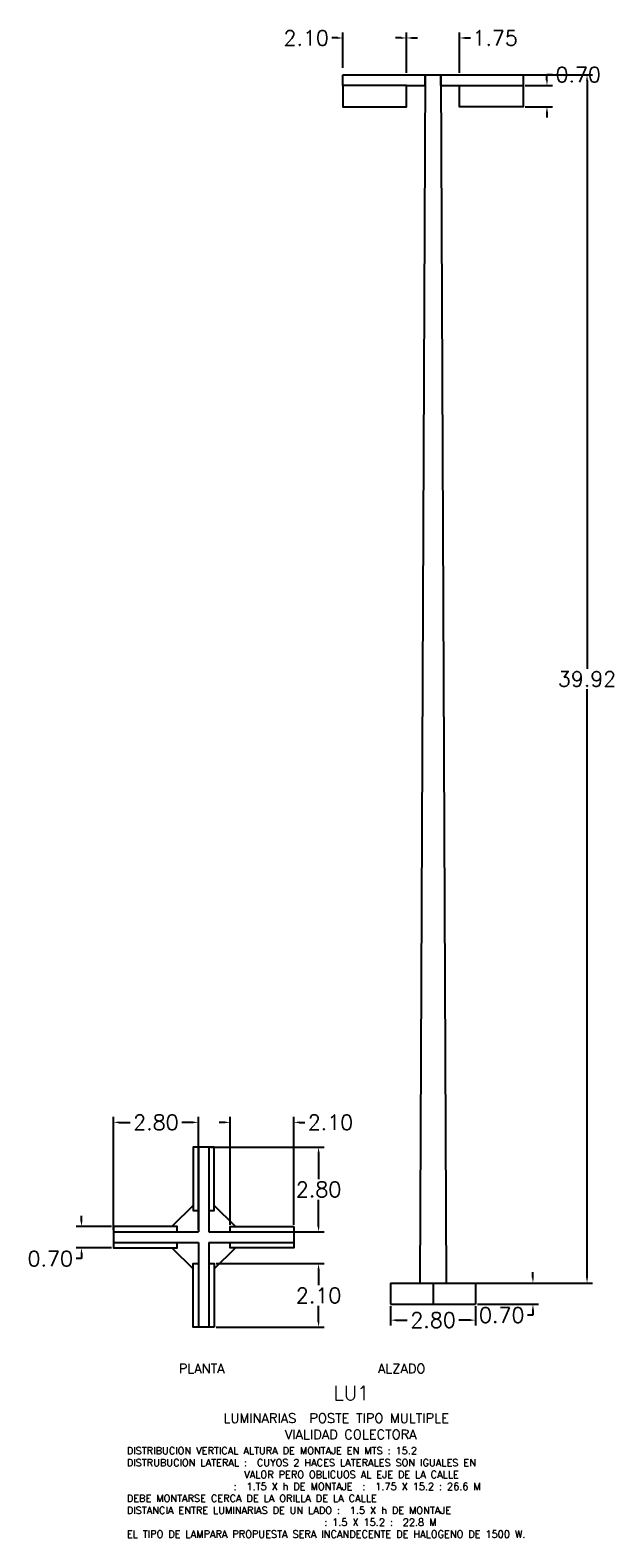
# Model space of a CAD drawing. Extents: x 784.5 to 803.7, y -61.9 to -12.1.
import ezdxf
from ezdxf.enums import TextEntityAlignment as Align

# ---------------------------------------------------------------- set-up
doc = ezdxf.new("R2010")
doc.units = 0
doc.header["$MEASUREMENT"] = 0
doc.header["$PDMODE"] = 98
doc.header["$PDSIZE"] = 1
doc.layers.get('0').update_dxf_attribs({"linetype": 'CONTINUOUS'})
doc.layers.get('DEFPOINTS').update_dxf_attribs({"linetype": 'CONTINUOUS'})
doc.layers.add('4', color=4, linetype='CONTINUOUS')
doc.layers.add('ARB', color=2, linetype='CONTINUOUS')
doc.styles.add('ROMANS', font='romans')
doc.dimstyles.get("Standard").update_dxf_attribs({"dimtxt": 0.18, "dimasz": 0.18, "dimexe": 0.18, "dimexo": 0.0625, "dimgap": 0.09, "dimtad": 0, "dimtih": 1, "dimtoh": 1, "dimdec": 4, "dimzin": 0, "dimdsep": 46, "dimtxsty": 'Standard', "dimcen": 0.09, "dimadec": 0, "dimazin": 0, "dimtfac": 1, "dimtdec": 4, "dimtofl": 0, "dimtmove": 0, "dimatfit": 3, "dimfxl": 0, "dimtolj": 1, "dimtzin": 0, "dimarcsym": 0})

# ---------------------------------------------------------------- blocks, each defined once
blk = doc.blocks.new('*D0')
at = {"color": 0, "linetype": 'ByBlock'}
for p, q in [((567.902, -13.6), (572.929, -13.6)), ((572.749, -13.78), (572.749, -33.221)), ((572.749, -53.342), (572.749, -33.901)), ((567.902, -53.522), (572.929, -53.522))]:
    blk.add_line(p, q, dxfattribs=at)
for points in [[(572.719, -13.78), (572.779, -13.78), (572.749, -13.6)], [(572.719, -53.342), (572.779, -53.342), (572.749, -53.522)]]:
    blk.add_solid(points, dxfattribs=at)
at = {"layer": 'DEFPOINTS', "color": 0, "linetype": 'ByBlock'}
for p in [(567.839, -13.6), (572.749, -13.6), (567.839, -53.522)]:
    blk.add_point(p, dxfattribs=at)
at = {"color": 0, "linetype": 'ByBlock', "style": 'ROMANS'}
blk.add_text('39.92', height=0.5, dxfattribs=at).set_placement((572.749, -33.561), align=Align.MIDDLE_CENTER)
blk = doc.blocks.new('*D25')
at = {"color": 0, "linetype": 'ByBlock'}
for p, q in [((557.112, -51.768), (557.112, -48.033)), ((557.292, -48.213), (557.661, -48.213)), ((559.734, -48.213), (559.365, -48.213)), ((559.914, -51.768), (559.914, -48.033))]:
    blk.add_line(p, q, dxfattribs=at)
for points in [[(557.292, -48.183), (557.292, -48.243), (557.112, -48.213)], [(559.734, -48.183), (559.734, -48.243), (559.914, -48.213)]]:
    blk.add_solid(points, dxfattribs=at)
at = {"layer": 'DEFPOINTS', "color": 0, "linetype": 'ByBlock'}
for p in [(559.914, -48.213), (557.112, -51.831), (559.914, -51.831)]:
    blk.add_point(p, dxfattribs=at)
at = {"color": 0, "linetype": 'ByBlock', "style": 'ROMANS'}
blk.add_text('2.80', height=0.5, dxfattribs=at).set_placement((558.513, -48.213), align=Align.MIDDLE_CENTER)
blk = doc.blocks.new('*D6')
at = {"color": 0, "linetype": 'ByBlock'}
for p, q in [((556.054, -51.476), (556.054, -51.296)), ((557.05, -51.656), (555.874, -51.656)), ((557.05, -52.356), (555.874, -52.356)), ((556.054, -52.716), (555.874, -52.716)), ((556.054, -52.536), (556.054, -52.716))]:
    blk.add_line(p, q, dxfattribs=at)
for points in [[(556.024, -51.476), (556.084, -51.476), (556.054, -51.656)], [(556.024, -52.536), (556.084, -52.536), (556.054, -52.356)]]:
    blk.add_solid(points, dxfattribs=at)
at = {"layer": 'DEFPOINTS', "color": 0, "linetype": 'ByBlock'}
for p in [(557.112, -51.656), (556.054, -52.356), (557.112, -52.356)]:
    blk.add_point(p, dxfattribs=at)
at = {"color": 0, "linetype": 'ByBlock', "style": 'ROMANS'}
blk.add_text('0.70', height=0.5, dxfattribs=at).set_placement((555.023, -52.716), align=Align.MIDDLE_CENTER)
blk = doc.blocks.new('*D26')
at = {"color": 0, "linetype": 'ByBlock'}
for p, q in [((570.963, -53.342), (570.963, -53.162)), ((569.127, -53.522), (571.143, -53.522)), ((569.127, -54.222), (571.143, -54.222)), ((570.963, -54.582), (570.783, -54.582)), ((570.963, -54.402), (570.963, -54.582))]:
    blk.add_line(p, q, dxfattribs=at)
for points in [[(570.933, -53.342), (570.993, -53.342), (570.963, -53.522)], [(570.933, -54.402), (570.993, -54.402), (570.963, -54.222)]]:
    blk.add_solid(points, dxfattribs=at)
at = {"layer": 'DEFPOINTS', "color": 0, "linetype": 'ByBlock'}
for p in [(569.065, -53.522), (569.065, -54.222), (570.963, -54.222)]:
    blk.add_point(p, dxfattribs=at)
at = {"color": 0, "linetype": 'ByBlock', "style": 'ROMANS'}
blk.add_text('0.70', height=0.5, dxfattribs=at).set_placement((569.931, -54.582), align=Align.MIDDLE_CENTER)
blk = doc.blocks.new('*D21')
at = {"color": 0, "linetype": 'ByBlock'}
for p, q in [((566.263, -54.284), (566.263, -54.928)), ((569.065, -54.284), (569.065, -54.928)), ((566.443, -54.748), (566.812, -54.748)), ((568.885, -54.748), (568.516, -54.748))]:
    blk.add_line(p, q, dxfattribs=at)
for points in [[(566.443, -54.718), (566.443, -54.778), (566.263, -54.748)], [(568.885, -54.718), (568.885, -54.778), (569.065, -54.748)]]:
    blk.add_solid(points, dxfattribs=at)
at = {"layer": 'DEFPOINTS', "color": 0, "linetype": 'ByBlock'}
for p in [(566.263, -54.222), (569.065, -54.222), (566.263, -54.748)]:
    blk.add_point(p, dxfattribs=at)
at = {"color": 0, "linetype": 'ByBlock', "style": 'ROMANS'}
blk.add_text('2.80', height=0.5, dxfattribs=at).set_placement((567.664, -54.748), align=Align.MIDDLE_CENTER)
blk = doc.blocks.new('*D22')
at = {"color": 0, "linetype": 'ByBlock'}
for p, q in [((560.502, -52.881), (564.064, -52.881)), ((563.884, -53.061), (563.884, -53.592)), ((563.884, -54.802), (563.884, -54.272)), ((560.502, -54.982), (564.064, -54.982))]:
    blk.add_line(p, q, dxfattribs=at)
for points in [[(563.854, -53.061), (563.914, -53.061), (563.884, -52.881)], [(563.854, -54.802), (563.914, -54.802), (563.884, -54.982)]]:
    blk.add_solid(points, dxfattribs=at)
at = {"layer": 'DEFPOINTS', "color": 0, "linetype": 'ByBlock'}
for p in [(560.439, -52.881), (560.439, -54.982), (563.884, -54.982)]:
    blk.add_point(p, dxfattribs=at)
at = {"color": 0, "linetype": 'ByBlock', "style": 'ROMANS'}
blk.add_text('2.10', height=0.5, dxfattribs=at).set_placement((563.884, -53.932), align=Align.MIDDLE_CENTER)
blk = doc.blocks.new('*D23')
at = {"color": 0, "linetype": 'ByBlock'}
for p, q in [((560.326, -49.029), (564.064, -49.029)), ((563.884, -49.209), (563.884, -50.09)), ((563.884, -51.651), (563.884, -50.77)), ((560.326, -51.831), (564.064, -51.831))]:
    blk.add_line(p, q, dxfattribs=at)
for points in [[(563.854, -49.209), (563.914, -49.209), (563.884, -49.029)], [(563.854, -51.651), (563.914, -51.651), (563.884, -51.831)]]:
    blk.add_solid(points, dxfattribs=at)
at = {"layer": 'DEFPOINTS', "color": 0, "linetype": 'ByBlock'}
for p in [(560.264, -49.029), (563.884, -49.029), (560.264, -51.831)]:
    blk.add_point(p, dxfattribs=at)
at = {"color": 0, "linetype": 'ByBlock', "style": 'ROMANS'}
blk.add_text('2.80', height=0.5, dxfattribs=at).set_placement((563.884, -50.43), align=Align.MIDDLE_CENTER)
blk = doc.blocks.new('*D24')
at = {"color": 0, "linetype": 'ByBlock'}
for p, q in [((560.784, -48.213), (560.604, -48.213)), ((560.964, -51.593), (560.964, -48.033)), ((563.066, -51.593), (563.066, -48.033)), ((563.246, -48.213), (563.426, -48.213))]:
    blk.add_line(p, q, dxfattribs=at)
for points in [[(560.784, -48.183), (560.784, -48.243), (560.964, -48.213)], [(563.246, -48.183), (563.246, -48.243), (563.066, -48.213)]]:
    blk.add_solid(points, dxfattribs=at)
at = {"layer": 'DEFPOINTS', "color": 0, "linetype": 'ByBlock'}
for p in [(563.066, -48.213), (560.964, -51.656), (563.066, -51.656)]:
    blk.add_point(p, dxfattribs=at)
at = {"color": 0, "linetype": 'ByBlock', "style": 'ROMANS'}
blk.add_text('2.10', height=0.5, dxfattribs=at).set_placement((564.277, -48.213), align=Align.MIDDLE_CENTER)
blk = doc.blocks.new('*D29')
at = {"color": 0, "linetype": 'ByBlock'}
for p, q in [((571.426, -13.77), (571.426, -13.59)), ((571.426, -13.59), (571.606, -13.59)), ((570.703, -13.95), (571.606, -13.95)), ((570.703, -14.65), (571.606, -14.65)), ((571.426, -14.83), (571.426, -15.01))]:
    blk.add_line(p, q, dxfattribs=at)
for points in [[(571.396, -13.77), (571.456, -13.77), (571.426, -13.95)], [(571.396, -14.83), (571.456, -14.83), (571.426, -14.65)]]:
    blk.add_solid(points, dxfattribs=at)
at = {"layer": 'DEFPOINTS', "color": 0, "linetype": 'ByBlock'}
for p in [(570.641, -13.95), (571.426, -13.95), (570.641, -14.65)]:
    blk.add_point(p, dxfattribs=at)
at = {"color": 0, "linetype": 'ByBlock', "style": 'ROMANS'}
blk.add_text('0.70', height=0.5, dxfattribs=at).set_placement((572.458, -13.59), align=Align.MIDDLE_CENTER)
blk = doc.blocks.new('*D27')
at = {"color": 0, "linetype": 'ByBlock'}
for p, q in [((566.608, -12.38), (566.428, -12.38)), ((566.788, -13.537), (566.788, -12.2)), ((568.539, -13.537), (568.539, -12.2)), ((568.719, -12.38), (568.899, -12.38))]:
    blk.add_line(p, q, dxfattribs=at)
for points in [[(566.608, -12.35), (566.608, -12.41), (566.788, -12.38)], [(568.719, -12.35), (568.719, -12.41), (568.539, -12.38)]]:
    blk.add_solid(points, dxfattribs=at)
at = {"layer": 'DEFPOINTS', "color": 0, "linetype": 'ByBlock'}
for p in [(568.539, -12.38), (566.788, -13.6), (568.539, -13.6)]:
    blk.add_point(p, dxfattribs=at)
at = {"color": 0, "linetype": 'ByBlock', "style": 'ROMANS'}
blk.add_text('1.75', height=0.5, dxfattribs=at).set_placement((569.716, -12.38), align=Align.MIDDLE_CENTER)
blk = doc.blocks.new('*D28')
at = {"color": 0, "linetype": 'ByBlock'}
for p, q in [((564.507, -12.38), (564.327, -12.38)), ((564.687, -13.362), (564.687, -12.2)), ((566.788, -13.362), (566.788, -12.2)), ((566.968, -12.38), (567.148, -12.38))]:
    blk.add_line(p, q, dxfattribs=at)
for points in [[(564.507, -12.35), (564.507, -12.41), (564.687, -12.38)], [(566.968, -12.35), (566.968, -12.41), (566.788, -12.38)]]:
    blk.add_solid(points, dxfattribs=at)
at = {"layer": 'DEFPOINTS', "color": 0, "linetype": 'ByBlock'}
for p in [(564.687, -12.38), (564.687, -13.424), (566.788, -13.424)]:
    blk.add_point(p, dxfattribs=at)
at = {"color": 0, "linetype": 'ByBlock', "style": 'ROMANS'}
blk.add_text('2.10', height=0.5, dxfattribs=at).set_placement((563.475, -12.38), align=Align.MIDDLE_CENTER)

msp = doc.modelspace()

# ---------------------------------------------------------------- linework, layer by layer
at = {"layer": '4', "color": 7}
for p, q in [((794.82894, -13.94979), (794.82894, -13.5996)), ((794.82894, -13.5996), (797.54294, -13.5996)), ((796.40481, -13.5996), (799.20635, -13.5996)), ((798.06823, -13.5996), (800.78222, -13.5996)), ((800.78222, -13.5996), (800.78222, -13.94979)), ((796.9301, -13.94979), (797.54294, -13.94979)), ((798.06823, -13.94979), (798.68106, -13.94979)), ((790.05545, -49.02913), (790.05545, -51.83067)), ((790.40565, -49.02913), (790.40565, -51.83067)), ((787.25391, -51.83067), (790.05545, -51.83067)), ((787.25391, -52.18086), (790.05545, -52.18086)), ((790.05545, -52.18086), (790.05545, -54.98241)), ((790.40565, -51.83067), (793.20719, -51.83067)), ((790.40565, -51.83067), (791.10603, -51.83067)), ((790.40565, -52.18086), (790.40565, -54.98241)), ((790.40565, -52.18086), (793.20719, -52.18086)), ((796.40481, -53.52158), (799.20635, -53.52158)), ((796.40481, -53.52158), (796.40481, -54.22196)), ((797.80558, -53.52158), (797.80558, -54.22196)), ((799.20635, -53.52158), (799.20635, -54.22196)), ((796.40481, -54.22196), (799.20635, -54.22196))]:
    msp.add_line(p, q, dxfattribs=at)
at = {"layer": '4'}
for p, q in [((797.54294, -13.94979), (797.54294, -13.5996)), ((798.06823, -13.94979), (798.06823, -13.5996))]:
    msp.add_line(p, q, dxfattribs=at)
for points in [[(794.82894, -13.94979), (794.82894, -14.65017), (796.9301, -14.65017), (796.9301, -13.94979)], [(800.78222, -13.94979), (800.78222, -14.65017), (798.68106, -14.65017), (798.68106, -13.94979)]]:
    msp.add_lwpolyline(points, close=True, dxfattribs=at)
for points in [[(790.58074, -49.02913), (789.88036, -49.02913), (789.88036, -51.13028), (790.05545, -51.13028)], [(790.40565, -51.13028), (790.58074, -51.13028), (790.58074, -49.02913)], [(787.25391, -51.65557), (787.25391, -52.35596), (789.35507, -52.35596), (789.35507, -52.18086)], [(789.35507, -51.83067), (789.35507, -51.65557), (787.25391, -51.65557)], [(793.20719, -51.65557), (793.20719, -52.35596), (791.10603, -52.35596), (791.10603, -52.18086)], [(791.10603, -51.83067), (791.10603, -51.65557), (793.20719, -51.65557)], [(790.58074, -54.98241), (789.88036, -54.98241), (789.88036, -52.88125), (790.05545, -52.88125)], [(790.40565, -52.88125), (790.58074, -52.88125), (790.58074, -54.98241)]]:
    msp.add_lwpolyline(points, dxfattribs=at)
at = {"layer": '4', "color": 15}
for points in [[(789.88036, -50.95519), (789.17997, -51.65557)], [(791.28113, -51.65557), (790.58074, -50.95519)], [(789.17997, -52.35596), (789.88036, -53.05634)], [(790.58074, -53.05634), (791.28113, -52.35596)]]:
    msp.add_lwpolyline(points, dxfattribs=at)
at = {"layer": 'ARB'}
for p, q in [((797.54294, -13.5996), (797.36784, -53.52158)), ((798.06823, -13.5996), (798.24332, -53.52158))]:
    msp.add_line(p, q, dxfattribs=at)

# ---------------------------------------------------------------- texts
at = {"layer": '4', "style": 'ROMANS'}
for s, height, p in [('PLANTA                     ALZADO', 0.3151735, (789.40808, -56.50477)), ('LU1', 0.47276, (794.51147, -57.39302)), ('LUMINARIAS  POSTE TIPO MULTIPLE', 0.3151735, (790.88405, -58.14352)), ('VIALIDAD COLECTORA', 0.3151735, (792.91375, -58.68227)), ('DISTRIBUCION VERTICAL ALTURA DE MONTAJE EN MTS : 15.2', 0.2363801, (787.69245, -59.17962)), ('DISTRUBUCION LATERAL :  CUYOS 2 HACES LATERALES SON IGUALES EN', 0.2363801, (787.69245, -59.57359)), ('                      VALOR PERO OBLICUOS AL EJE DE LA CALLE', 0.2363801, (787.69245, -59.96756)), ('                    :  1.T5 X h DE MONTAJE  :  1.75 X 15.2 : 26.6 M', 0.2363801, (787.69245, -60.36152)), ('DEBE MONTARSE CERCA DE LA ORILLA DE LA CALLE', 0.2363801, (787.69245, -60.75549)), ('DISTANCIA ENTRE LUMINARIAS DE UN LADO :  1.5 X h DE MONTAJE', 0.2363801, (787.69245, -61.14946)), ('EL TIPO DE LAMPARA PROPUESTA SERA INCANDECENTE DE HALOGENO DE 1500 W.', 0.2363801, (787.69245, -61.93739)), ('                                     : 1.5 X 15.2 :  22.8 M', 0.2363801, (787.69245, -61.54342))]:
    msp.add_text(s, height=height, dxfattribs=at).set_placement(p)

# ---------------------------------------------------------------- dimensions: what is measured, and where the dimension line sits
at = {"layer": '4'}
for base, p1, p2, picture, middle in [((794.82894, -12.38044), (796.9301, -13.4245), (794.82894, -13.4245), '*D28', (793.61704, -12.38044)), ((798.68106, -12.38044), (796.9301, -13.5996), (798.68106, -13.5996), '*D27', (799.85725, -12.38044)), ((790.05545, -48.21323), (787.25391, -51.83067), (790.05545, -51.83067), '*D25', (788.65468, -48.21323)), ((793.20719, -48.21323), (791.10603, -51.65557), (793.20719, -51.65557), '*D24', (794.41909, -48.21323)), ((796.40481, -54.74818), (799.20635, -54.22196), (796.40481, -54.22196), '*D21', (797.80558, -54.74818))]:
    dim = msp.add_linear_dim(base=base, p1=p1, p2=p2, dimstyle='Standard', dxfattribs=at)
    dim.commit()
    dim.dimension.update_dxf_attribs({"geometry": picture, "text_midpoint": middle, "insert": (230.14166, 0)})
for base, p1, p2, picture, middle in [((801.56744, -13.94979), (800.78222, -14.65017), (800.78222, -13.94979), '*D29', (802.59934, -13.58979)), ((802.89073, -13.5996), (797.98068, -53.52158), (797.98068, -13.5996), '*D0', (802.89073, -33.56059)), ((794.02597, -49.02913), (790.40565, -51.83067), (790.40565, -49.02913), '*D23', (794.02597, -50.4299)), ((786.19613, -52.35596), (787.25391, -51.65557), (787.25391, -52.35596), '*D6', (785.16423, -52.71596)), ((794.02597, -54.98241), (790.58074, -52.88125), (790.58074, -54.98241), '*D22', (794.02597, -53.93183)), ((801.10485, -54.22196), (799.20635, -53.52158), (799.20635, -54.22196), '*D26', (800.07294, -54.58196))]:
    dim = msp.add_linear_dim(base=base, p1=p1, p2=p2, angle=90, dimstyle='Standard', dxfattribs=at)
    dim.commit()
    dim.dimension.update_dxf_attribs({"geometry": picture, "text_midpoint": middle, "insert": (230.14166, 0)})

doc.saveas('drawing.dxf')
